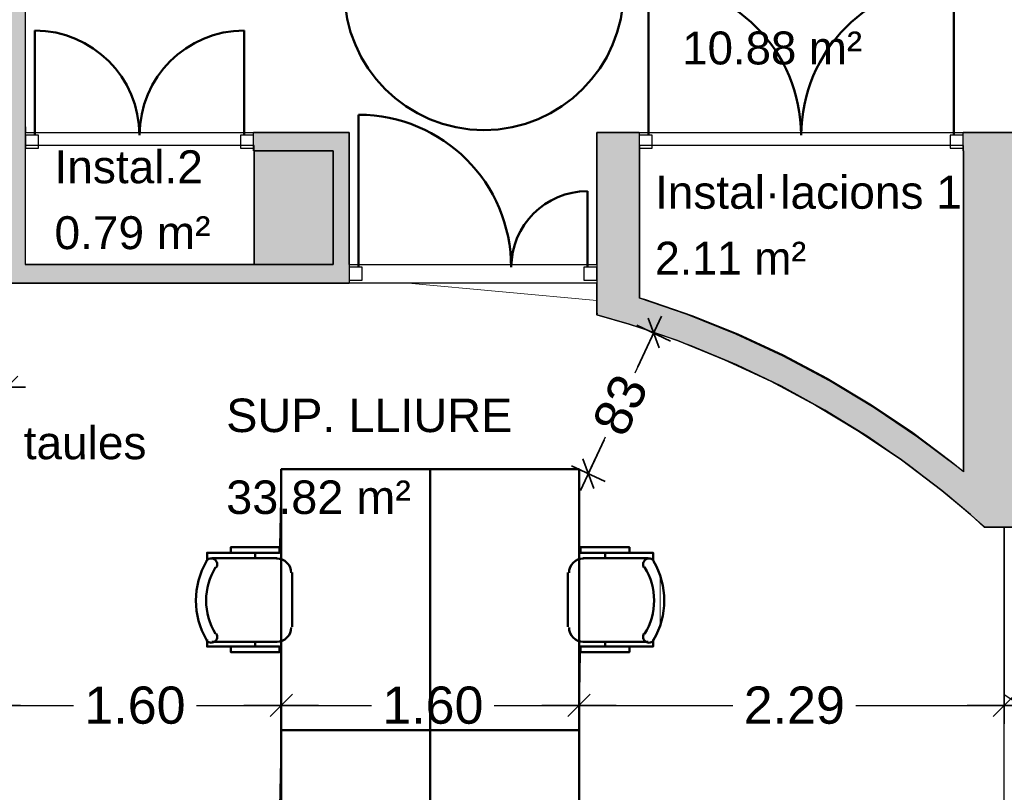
# Model space of a CAD drawing. Header units: metres. Extents: x -1 to 442, y -6 to 31.
# Tile 13 of 24: x 404.41 to 409.7, y 20.68 to 24.84. Entities that reach past the tile are written whole.
import ezdxf

# ---------------------------------------------------------------- set-up
doc = ezdxf.new("R2010")
doc.units = ezdxf.units.M
doc.header["$PDMODE"] = 65
doc.linetypes.add('CONTINUA', pattern=[0])
doc.linetypes.add('VERDECKT', pattern=[9.525, 6.35, -3.175])
for name, color, linetype, lineweight in [('3D P2 MURS', 7, 'CONTINUA', 25), ('3D P2 PILAR', 7, 'CONTINUA', 25), ('P2 COTES', 7, 'CONTINUA', 25), ('P2 LOCAL', 7, 'CONTINUA', 25), ('P2 MOBLES 2D', 7, 'CONTINUA', 25), ('P2 SUP.LLIURE', 7, 'CONTINUA', 25)]:
    doc.layers.add(name, color=color, linetype=linetype, lineweight=lineweight)
doc.styles.add('ARIAL', font='arial.ttf')
doc.dimstyles.new('DIMSTYLE_2', dxfattribs={"dimtxt": 0.2, "dimasz": 0.2, "dimexe": 0, "dimexo": 1e-06, "dimgap": 0.1, "dimtad": 0, "dimdec": 0, "dimlfac": 100, "dimrnd": 0.5, "dimzin": 4, "dimdsep": 46, "dimtxsty": 'ARIAL', "dimblk1": 'ALL_ML_STRICH', "dimblk2": 'ALL_ML_STRICH', "dimsah": 1, "dimcen": 0, "dimse1": 1, "dimse2": 1, "dimclrd": 2, "dimclre": 2, "dimclrt": 2, "dimadec": 0, "dimazin": 0, "dimtfac": 1, "dimtdec": 0, "dimtix": 1, "dimtmove": 2, "dimatfit": 3, "dimfxl": 0, "dimtzin": 0, "dimlwd": 0, "dimlwe": 35, "dimarcsym": 0})
doc.dimstyles.new('DIMSTYLE_5', dxfattribs={"dimtxt": 0.2, "dimasz": 0.2, "dimexe": 0, "dimexo": 1e-06, "dimgap": 0.1, "dimtad": 0, "dimrnd": 0.005, "dimzin": 4, "dimdsep": 46, "dimtxsty": 'ARIAL', "dimblk1": 'ALL_ML_STRICH', "dimblk2": 'ALL_ML_STRICH', "dimsah": 1, "dimcen": 0, "dimse1": 1, "dimse2": 1, "dimclrd": 2, "dimclre": 2, "dimclrt": 2, "dimadec": 0, "dimazin": 0, "dimtfac": 1, "dimtdec": 0, "dimtix": 1, "dimtmove": 2, "dimatfit": 3, "dimfxl": 0, "dimtzin": 0, "dimlwd": 0, "dimlwe": 35, "dimarcsym": 0})

# ---------------------------------------------------------------- blocks, each defined once
blk = doc.blocks.new('OBJETO_COMPLEJO_10')
at = {"layer": 'P2 MOBLES 2D', "color": 202, "linetype": 'CONTINUA', "lineweight": 50, "transparency": 33554687}
for p, q in [((405.439, 20.5395), (405.7904, 20.5395)), ((405.6719, 20.5691), (405.6719, 20.5395)), ((405.8708, 20.4633), (405.8708, 20.1712)), ((405.7904, 20.0908), (405.439, 20.0908)), ((405.6719, 20.0654), (405.6719, 20.0908))]:
    blk.add_line(p, q, dxfattribs=at)
blk.add_lwpolyline([(406.6116, 21.0178), (406.6116, 19.6166), (405.8116, 19.6166), (405.8116, 21.0178), (406.6116, 21.0178)], close=True, dxfattribs=at)
for points in [[(405.5406, 20.5691), (405.5406, 20.5987), (405.8031, 20.5987), (405.8031, 20.5691), (405.4136, 20.5691), (405.4136, 20.5268)], [(405.4623, 20.49), (405.4652, 20.4957), (405.4669, 20.5016), (405.4674, 20.5077), (405.4667, 20.5137), (405.4648, 20.5195), (405.4619, 20.5249), (405.458, 20.5296), (405.453, 20.5336), (405.4474, 20.5366), (405.4414, 20.5383), (405.4353, 20.5388), (405.4293, 20.5382), (405.4235, 20.5365), (405.4181, 20.5336), (405.4133, 20.5297), (405.4092, 20.5248)], [(405.8653, 20.4605), (405.8637, 20.4763), (405.8591, 20.491), (405.8519, 20.5043), (405.8424, 20.5159), (405.8308, 20.5255), (405.8175, 20.5327), (405.8028, 20.5373), (405.787, 20.5388)], [(405.787, 20.0901), (405.8028, 20.0917), (405.8175, 20.0963), (405.8308, 20.1035), (405.8424, 20.1131), (405.8519, 20.1246), (405.8591, 20.1379), (405.8637, 20.1526), (405.8653, 20.1684)], [(405.4092, 20.1), (405.4133, 20.095), (405.4181, 20.0911), (405.4235, 20.0883), (405.4293, 20.0865), (405.4353, 20.0859), (405.4414, 20.0864), (405.4474, 20.0881), (405.453, 20.0911), (405.458, 20.0951), (405.4619, 20.0999), (405.4648, 20.1052), (405.4667, 20.111), (405.4674, 20.117), (405.4669, 20.1231), (405.4652, 20.1291), (405.4623, 20.1348)], [(405.5406, 20.0654), (405.5406, 20.0357), (405.8031, 20.0357), (405.8031, 20.0654), (405.4136, 20.0654), (405.4136, 20.1035)]]:
    blk.add_lwpolyline(points, dxfattribs=at)
for centre, radius, start, end in [((405.7698, 20.3124), 0.4167, 149.5738, 210.4458), ((405.7486, 20.3124), 0.3405, 148.2581, 211.7649)]:
    blk.add_arc(centre, radius, start, end, dxfattribs=at)
blk = doc.blocks.new('OBJETO_COMPLEJO_11')
at = {"layer": 'P2 MOBLES 2D', "color": 202, "linetype": 'CONTINUA', "lineweight": 50, "transparency": 33554687}
for p, q in [((407.7842, 20.5395), (407.4329, 20.5395)), ((407.5514, 20.5691), (407.5514, 20.5395)), ((407.3524, 20.4633), (407.3524, 20.1712)), ((407.4329, 20.0908), (407.7842, 20.0908)), ((407.5514, 20.0654), (407.5514, 20.0908))]:
    blk.add_line(p, q, dxfattribs=at)
blk.add_lwpolyline([(406.6116, 21.0178), (406.6116, 19.6166), (407.4117, 19.6166), (407.4117, 21.0178), (406.6116, 21.0178)], close=True, dxfattribs=at)
for points in [[(407.6826, 20.5691), (407.6826, 20.5987), (407.4202, 20.5987), (407.4202, 20.5691), (407.8096, 20.5691), (407.8096, 20.5268)], [(407.358, 20.4605), (407.3595, 20.4763), (407.3641, 20.491), (407.3713, 20.5043), (407.3809, 20.5159), (407.3925, 20.5255), (407.4058, 20.5327), (407.4205, 20.5373), (407.4363, 20.5388)], [(407.7609, 20.49), (407.758, 20.4957), (407.7564, 20.5016), (407.7559, 20.5077), (407.7566, 20.5137), (407.7584, 20.5195), (407.7613, 20.5249), (407.7653, 20.5296), (407.7702, 20.5336), (407.7759, 20.5366), (407.7818, 20.5383), (407.7879, 20.5388), (407.7939, 20.5382), (407.7997, 20.5365), (407.8051, 20.5336), (407.8099, 20.5297), (407.814, 20.5248)], [(407.4363, 20.0901), (407.4205, 20.0917), (407.4058, 20.0963), (407.3925, 20.1035), (407.3809, 20.1131), (407.3713, 20.1246), (407.3641, 20.1379), (407.3595, 20.1526), (407.358, 20.1684)], [(407.814, 20.1), (407.8099, 20.095), (407.8051, 20.0911), (407.7997, 20.0883), (407.7939, 20.0865), (407.7879, 20.0859), (407.7818, 20.0864), (407.7759, 20.0881), (407.7702, 20.0911), (407.7653, 20.0951), (407.7613, 20.0999), (407.7584, 20.1052), (407.7566, 20.111), (407.7559, 20.117), (407.7564, 20.1231), (407.758, 20.1291), (407.7609, 20.1348)], [(407.6826, 20.0654), (407.6826, 20.0357), (407.4202, 20.0357), (407.4202, 20.0654), (407.8096, 20.0654), (407.8096, 20.1035)]]:
    blk.add_lwpolyline(points, dxfattribs=at)
for centre, radius, start, end in [((407.4746, 20.3124), 0.3405, 328.2351, 31.7419), ((407.4535, 20.3124), 0.4167, 329.5542, 30.4262)]:
    blk.add_arc(centre, radius, start, end, dxfattribs=at)
blk = doc.blocks.new('OBJETO_COMPLEJO_12')
at = {"layer": 'P2 MOBLES 2D', "color": 202, "linetype": 'CONTINUA', "lineweight": 50, "transparency": 33554687}
for p, q in [((405.6719, 21.9703), (405.6719, 21.9407)), ((405.439, 21.9407), (405.7904, 21.9407)), ((405.8708, 21.8645), (405.8708, 21.5724)), ((405.7904, 21.4919), (405.439, 21.4919)), ((405.6719, 21.4665), (405.6719, 21.4919))]:
    blk.add_line(p, q, dxfattribs=at)
blk.add_lwpolyline([(406.6116, 22.419), (406.6116, 21.0178), (405.8116, 21.0178), (405.8116, 22.419), (406.6116, 22.419)], close=True, dxfattribs=at)
for points in [[(405.5406, 21.9703), (405.5406, 21.9999), (405.8031, 21.9999), (405.8031, 21.9703), (405.4136, 21.9703), (405.4136, 21.928)], [(405.4623, 21.8911), (405.4652, 21.8968), (405.4669, 21.9028), (405.4674, 21.9089), (405.4667, 21.9149), (405.4648, 21.9207), (405.4619, 21.926), (405.458, 21.9308), (405.453, 21.9348), (405.4474, 21.9378), (405.4414, 21.9395), (405.4353, 21.94), (405.4293, 21.9394), (405.4235, 21.9376), (405.4181, 21.9348), (405.4133, 21.9309), (405.4092, 21.9259)], [(405.8653, 21.8617), (405.8637, 21.8775), (405.8591, 21.8922), (405.8519, 21.9055), (405.8424, 21.9171), (405.8308, 21.9266), (405.8175, 21.9339), (405.8028, 21.9384), (405.787, 21.94)], [(405.4092, 21.5011), (405.4133, 21.4962), (405.4181, 21.4923), (405.4235, 21.4895), (405.4293, 21.4877), (405.4353, 21.4871), (405.4414, 21.4876), (405.4474, 21.4893), (405.453, 21.4923), (405.458, 21.4963), (405.4619, 21.501), (405.4648, 21.5064), (405.4667, 21.5122), (405.4674, 21.5182), (405.4669, 21.5243), (405.4652, 21.5303), (405.4623, 21.5359)], [(405.787, 21.4913), (405.8028, 21.4929), (405.8175, 21.4974), (405.8308, 21.5047), (405.8424, 21.5142), (405.8519, 21.5258), (405.8591, 21.5391), (405.8637, 21.5538), (405.8653, 21.5696)], [(405.5406, 21.4665), (405.5406, 21.4369), (405.8031, 21.4369), (405.8031, 21.4665), (405.4136, 21.4665), (405.4136, 21.5046)]]:
    blk.add_lwpolyline(points, dxfattribs=at)
for centre, radius, start, end in [((405.7698, 21.7136), 0.4167, 149.5738, 210.4458), ((405.7486, 21.7136), 0.3405, 148.2581, 211.7649)]:
    blk.add_arc(centre, radius, start, end, dxfattribs=at)
blk = doc.blocks.new('OBJETO_COMPLEJO_13')
at = {"layer": 'P2 MOBLES 2D', "color": 202, "linetype": 'CONTINUA', "lineweight": 50, "transparency": 33554687}
for p, q in [((407.5514, 21.9703), (407.5514, 21.9407)), ((407.7842, 21.9407), (407.4329, 21.9407)), ((407.3524, 21.8645), (407.3524, 21.5724)), ((407.4329, 21.4919), (407.7842, 21.4919)), ((407.5514, 21.4665), (407.5514, 21.4919))]:
    blk.add_line(p, q, dxfattribs=at)
blk.add_lwpolyline([(406.6116, 22.419), (406.6116, 21.0178), (407.4117, 21.0178), (407.4117, 22.419), (406.6116, 22.419)], close=True, dxfattribs=at)
for points in [[(407.6826, 21.9703), (407.6826, 21.9999), (407.4202, 21.9999), (407.4202, 21.9703), (407.8096, 21.9703), (407.8096, 21.928)], [(407.358, 21.8617), (407.3595, 21.8775), (407.3641, 21.8922), (407.3713, 21.9055), (407.3809, 21.9171), (407.3925, 21.9266), (407.4058, 21.9339), (407.4205, 21.9384), (407.4363, 21.94)], [(407.7609, 21.8911), (407.758, 21.8968), (407.7564, 21.9028), (407.7559, 21.9089), (407.7566, 21.9149), (407.7584, 21.9207), (407.7613, 21.926), (407.7653, 21.9308), (407.7702, 21.9348), (407.7759, 21.9378), (407.7818, 21.9395), (407.7879, 21.94), (407.7939, 21.9394), (407.7997, 21.9376), (407.8051, 21.9348), (407.8099, 21.9309), (407.814, 21.9259)], [(407.4363, 21.4913), (407.4205, 21.4929), (407.4058, 21.4974), (407.3925, 21.5047), (407.3809, 21.5142), (407.3713, 21.5258), (407.3641, 21.5391), (407.3595, 21.5538), (407.358, 21.5696)], [(407.814, 21.5011), (407.8099, 21.4962), (407.8051, 21.4923), (407.7997, 21.4895), (407.7939, 21.4877), (407.7879, 21.4871), (407.7818, 21.4876), (407.7759, 21.4893), (407.7702, 21.4923), (407.7653, 21.4963), (407.7613, 21.501), (407.7584, 21.5064), (407.7566, 21.5122), (407.7559, 21.5182), (407.7564, 21.5243), (407.758, 21.5303), (407.7609, 21.5359)], [(407.6826, 21.4665), (407.6826, 21.4369), (407.4202, 21.4369), (407.4202, 21.4665), (407.8096, 21.4665), (407.8096, 21.5046)]]:
    blk.add_lwpolyline(points, dxfattribs=at)
for centre, radius, start, end in [((407.4535, 21.7136), 0.4167, 329.5542, 30.4262), ((407.4746, 21.7136), 0.3405, 328.2351, 31.7419)]:
    blk.add_arc(centre, radius, start, end, dxfattribs=at)
blk = doc.blocks.new('ALL_ML_STRICH')
at = {"color": 0, "linetype": 'ByBlock', "lineweight": -2}
for p, q in [((-0.3, -0.3), (0.3, 0.3)), ((0, -0.5), (0, 0.5)), ((-1, 0), (0.5, 0))]:
    blk.add_line(p, q, dxfattribs=at)
blk = doc.blocks.new('*D51')
at = {"layer": 'DEFPOINTS', "color": 2, "linetype": 'CONTINUA', "lineweight": 35, "transparency": 33554687}
for p in [(407.7624, 23.1738), (407.4117, 22.419), (407.4618, 22.3957)]:
    blk.add_point(p, dxfattribs=at)
at = {"layer": 'P2 COTES', "color": 2, "linetype": 'CONTINUA', "lineweight": -2, "transparency": 33554687}
for p, q in [((407.7135, 22.9372), (407.8126, 23.1505)), ((407.4618, 22.3957), (407.5533, 22.5926))]:
    blk.add_line(p, q, dxfattribs=at)
at = {"layer": 'P2 COTES', "color": 2, "linetype": 'CONTINUA', "lineweight": 35, "transparency": 33554687, "xscale": 0.2, "yscale": 0.2, "zscale": 0.2}
for p, rotation in [((407.8126, 23.1505), 65.07677705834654), ((407.4618, 22.3957), 245.0767770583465)]:
    blk.add_blockref('ALL_ML_STRICH', p, dxfattribs=dict(at, rotation=rotation))
at = {"layer": 'P2 COTES', "color": 2, "linetype": 'CONTINUA', "lineweight": 35, "transparency": 33554687, "insert": (407.6334, 22.7649), "char_height": 0.2, "width": 0.4, "attachment_point": 5, "rotation": 65.0768, "style": 'ARIAL'}
blk.add_mtext('\\A1;{83}', dxfattribs=at)
blk = doc.blocks.new('*D98')
at = {"layer": 'DEFPOINTS', "color": 2, "linetype": 'CONTINUA', "lineweight": 35, "transparency": 33554687}
for p in [(404.337, 23.4195), (400.3002, 23.2302), (400.3002, 22.8602)]:
    blk.add_point(p, dxfattribs=at)
at = {"layer": 'P2 COTES', "color": 2, "linetype": 'CONTINUA', "lineweight": -2, "transparency": 33554687}
for p, q in [((400.3002, 22.8602), (402.0034, 22.8602)), ((402.6634, 22.8602), (404.337, 22.8602))]:
    blk.add_line(p, q, dxfattribs=at)
at = {"layer": 'P2 COTES', "color": 2, "linetype": 'CONTINUA', "lineweight": 35, "transparency": 33554687, "xscale": 0.2, "yscale": 0.2, "zscale": 0.2, "rotation": 180}
blk.add_blockref('ALL_ML_STRICH', (400.3002, 22.8602), dxfattribs=at)
at = {"layer": 'P2 COTES', "color": 2, "linetype": 'CONTINUA', "lineweight": 35, "transparency": 33554687, "xscale": 0.2, "yscale": 0.2, "zscale": 0.2}
blk.add_blockref('ALL_ML_STRICH', (404.337, 22.8602), dxfattribs=at)
at = {"layer": 'P2 COTES', "color": 2, "linetype": 'CONTINUA', "lineweight": 35, "transparency": 33554687, "insert": (402.3334, 22.8602), "char_height": 0.2, "width": 0.8, "attachment_point": 5, "style": 'ARIAL'}
blk.add_mtext('\\A1;{\\A1;{4.04\\H0.132000;\\S^ ;}}', dxfattribs=at)
blk = doc.blocks.new('*D100')
at = {"layer": 'DEFPOINTS', "color": 2, "linetype": 'CONTINUA', "lineweight": 35, "transparency": 33554687}
for p in [(404.2105, 21.1503), (405.8116, 21.1245), (404.2105, 21.0419)]:
    blk.add_point(p, dxfattribs=at)
at = {"layer": 'P2 COTES', "color": 2, "linetype": 'CONTINUA', "lineweight": -2, "transparency": 33554687}
for p, q in [((404.2105, 21.1503), (404.6958, 21.1503)), ((405.3558, 21.1503), (405.8116, 21.1503))]:
    blk.add_line(p, q, dxfattribs=at)
at = {"layer": 'P2 COTES', "color": 2, "linetype": 'CONTINUA', "lineweight": 35, "transparency": 33554687, "xscale": 0.2, "yscale": 0.2, "zscale": 0.2, "rotation": 180}
blk.add_blockref('ALL_ML_STRICH', (404.2105, 21.1503), dxfattribs=at)
at = {"layer": 'P2 COTES', "color": 2, "linetype": 'CONTINUA', "lineweight": 35, "transparency": 33554687, "xscale": 0.2, "yscale": 0.2, "zscale": 0.2}
blk.add_blockref('ALL_ML_STRICH', (405.8116, 21.1503), dxfattribs=at)
at = {"layer": 'P2 COTES', "color": 2, "linetype": 'CONTINUA', "lineweight": 35, "transparency": 33554687, "insert": (405.0258, 21.1503), "char_height": 0.2, "width": 0.8, "attachment_point": 5, "style": 'ARIAL'}
blk.add_mtext('\\A1;{\\A1;{1.60\\H0.132000;\\S^ ;}}', dxfattribs=at)
blk = doc.blocks.new('*D101')
at = {"layer": 'DEFPOINTS', "color": 2, "linetype": 'CONTINUA', "lineweight": 35, "transparency": 33554687}
for p in [(407.4117, 22.3034), (405.8116, 21.1503), (405.8116, 21.1245)]:
    blk.add_point(p, dxfattribs=at)
at = {"layer": 'P2 COTES', "color": 2, "linetype": 'CONTINUA', "lineweight": -2, "transparency": 33554687}
for p, q in [((405.8116, 21.1503), (406.2964, 21.1503)), ((406.9564, 21.1503), (407.4117, 21.1503))]:
    blk.add_line(p, q, dxfattribs=at)
at = {"layer": 'P2 COTES', "color": 2, "linetype": 'CONTINUA', "lineweight": 35, "transparency": 33554687, "xscale": 0.2, "yscale": 0.2, "zscale": 0.2, "rotation": 180}
blk.add_blockref('ALL_ML_STRICH', (405.8116, 21.1503), dxfattribs=at)
at = {"layer": 'P2 COTES', "color": 2, "linetype": 'CONTINUA', "lineweight": 35, "transparency": 33554687, "xscale": 0.2, "yscale": 0.2, "zscale": 0.2}
blk.add_blockref('ALL_ML_STRICH', (407.4117, 21.1503), dxfattribs=at)
at = {"layer": 'P2 COTES', "color": 2, "linetype": 'CONTINUA', "lineweight": 35, "transparency": 33554687, "insert": (406.6264, 21.1503), "char_height": 0.2, "width": 0.8, "attachment_point": 5, "style": 'ARIAL'}
blk.add_mtext('\\A1;{\\A1;{1.60\\H0.132000;\\S^ ;}}', dxfattribs=at)
blk = doc.blocks.new('*D102')
at = {"layer": 'DEFPOINTS', "color": 2, "linetype": 'CONTINUA', "lineweight": 35, "transparency": 33554687}
for p in [(407.4117, 22.3034), (409.697, 21.9275), (407.4117, 21.1503)]:
    blk.add_point(p, dxfattribs=at)
at = {"layer": 'P2 COTES', "color": 2, "linetype": 'CONTINUA', "lineweight": -2, "transparency": 33554687}
for p, q in [((407.4117, 21.1503), (408.2386, 21.1503)), ((408.8986, 21.1503), (409.697, 21.1503))]:
    blk.add_line(p, q, dxfattribs=at)
at = {"layer": 'P2 COTES', "color": 2, "linetype": 'CONTINUA', "lineweight": 35, "transparency": 33554687, "xscale": 0.2, "yscale": 0.2, "zscale": 0.2, "rotation": 180}
blk.add_blockref('ALL_ML_STRICH', (407.4117, 21.1503), dxfattribs=at)
at = {"layer": 'P2 COTES', "color": 2, "linetype": 'CONTINUA', "lineweight": 35, "transparency": 33554687, "xscale": 0.2, "yscale": 0.2, "zscale": 0.2}
blk.add_blockref('ALL_ML_STRICH', (409.697, 21.1503), dxfattribs=at)
at = {"layer": 'P2 COTES', "color": 2, "linetype": 'CONTINUA', "lineweight": 35, "transparency": 33554687, "insert": (408.5686, 21.1503), "char_height": 0.2, "width": 0.8, "attachment_point": 5, "style": 'ARIAL'}
blk.add_mtext('\\A1;{\\A1;{2.29\\H0.132000;\\S^ ;}}', dxfattribs=at)

msp = doc.modelspace()

# ---------------------------------------------------------------- hatches: boundary and pattern name
at = {"layer": '3D P2 MURS', "linetype": 'CONTINUA', "lineweight": 18, "true_color": 0xa0a0a0, "transparency": 33554687}
for points in [[(404.437, 23.5195), (404.437, 28.0682), (404.337, 28.0682), (404.337, 23.5195)], [(406.0752, 24.2295), (405.6629, 24.2295), (405.6629, 24.1295), (406.0905, 24.1295), (406.0905, 24.1453), (406.077, 24.1453)], [(406.177, 23.5195), (406.177, 24.2295), (406.0752, 24.2295), (406.077, 24.1453), (406.0905, 24.1453), (406.0905, 23.5195)], [(407.737, 23.1804), (407.737, 24.1295), (407.7356, 24.1295), (407.7356, 24.2295), (407.507, 24.2295), (407.507, 23.2597)], [(409.747, 24.2295), (409.4754, 24.2295), (409.4754, 24.1295), (409.747, 24.1295)], [(409.747, 22.2086), (409.747, 24.1295), (409.477, 24.1295), (409.477, 22.2086)], [(404.337, 23.4195), (406.177, 23.4195), (406.177, 23.5195), (404.337, 23.5195)], [(407.737, 23.1804), (407.9403, 23.1103), (408.1938, 23.0078), (408.4416, 22.8921), (408.6829, 22.7636), (408.9172, 22.6227), (409.1438, 22.4697), (409.3621, 22.3051), (409.515, 22.1766), (409.4808, 22.2086), (409.477, 22.2086), (409.477, 22.4045), (409.4556, 22.4225), (409.231, 22.5918), (408.9979, 22.7492), (408.7569, 22.8942), (408.5086, 23.0264), (408.2537, 23.1453), (407.993, 23.2508), (407.737, 23.3391)], [(407.5096, 23.2588), (407.507, 23.2496), (407.6819, 23.1994)], [(409.747, 22.2086), (409.4808, 22.2086), (409.5879, 22.1086), (409.747, 22.1086)]]:
    msp.add_hatch(color=253, dxfattribs=at).paths.add_polyline_path(points)
at = {"layer": '3D P2 PILAR', "linetype": 'CONTINUA', "lineweight": 18, "transparency": 33554687}
msp.add_hatch(color=9, dxfattribs=at).paths.add_polyline_path([(405.667, 23.5195), (406.0905, 23.5195), (406.0905, 24.1295), (405.667, 24.1295)])

# ---------------------------------------------------------------- linework, layer by layer
at = {"layer": '3D P2 MURS', "color": 7, "linetype": 'CONTINUA', "lineweight": 25, "transparency": 33554687}
for p, q in [((404.437, 24.2295), (404.437, 25.8295)), ((404.437, 24.1295), (404.437, 24.2295)), ((405.6629, 24.1295), (405.6629, 24.2295)), ((406.0752, 24.2295), (405.6629, 24.2295)), ((406.177, 24.2295), (406.0752, 24.2295)), ((406.177, 23.5195), (406.177, 24.2295)), ((407.7356, 24.2295), (407.507, 24.2295)), ((407.507, 24.2295), (407.507, 23.5195)), ((407.7356, 24.2295), (407.7356, 24.1295)), ((409.4754, 24.1295), (409.4754, 24.2295)), ((409.747, 24.2295), (409.4754, 24.2295)), ((404.437, 23.5195), (404.437, 24.1295)), ((405.6629, 24.1295), (406.0905, 24.1295)), ((406.0905, 24.1295), (406.0905, 23.5195)), ((407.7356, 24.1295), (407.737, 24.1295)), ((407.737, 23.3391), (407.737, 24.1295)), ((409.4754, 24.1295), (409.477, 24.1295)), ((409.477, 24.1295), (409.477, 22.4045)), ((406.0905, 23.5195), (404.437, 23.5195)), ((406.177, 23.5195), (406.177, 23.4195)), ((407.507, 23.5195), (407.507, 23.4195)), ((404.337, 23.4195), (406.177, 23.4195)), ((407.507, 23.4195), (407.507, 23.2597)), ((407.993, 23.2508), (407.737, 23.3391)), ((407.507, 23.2597), (407.5096, 23.2588)), ((407.5096, 23.2588), (407.507, 23.2496)), ((407.507, 23.2496), (407.6819, 23.1994)), ((408.2537, 23.1453), (407.993, 23.2508)), ((407.6819, 23.1994), (407.737, 23.1804)), ((407.737, 23.1804), (407.9403, 23.1103)), ((408.5086, 23.0264), (408.2537, 23.1453)), ((407.9403, 23.1103), (408.1938, 23.0078)), ((408.7569, 22.8942), (408.5086, 23.0264)), ((408.1938, 23.0078), (408.4416, 22.8921)), ((408.4416, 22.8921), (408.6829, 22.7636)), ((408.9979, 22.7492), (408.7569, 22.8942)), ((408.6829, 22.7636), (408.9172, 22.6227)), ((409.231, 22.5918), (408.9979, 22.7492)), ((408.9172, 22.6227), (409.1438, 22.4697)), ((409.4556, 22.4225), (409.231, 22.5918)), ((409.1438, 22.4697), (409.3621, 22.3051)), ((409.477, 22.4045), (409.4556, 22.4225)), ((409.3621, 22.3051), (409.477, 22.2086)), ((409.477, 22.2086), (409.477, 22.2086)), ((409.477, 22.2086), (409.515, 22.1766)), ((409.515, 22.1766), (409.5879, 22.1086)), ((409.5879, 22.1086), (409.697, 22.1086)), ((409.697, 22.1086), (409.747, 22.1086)), ((409.747, 22.1086), (409.697, 22.1086)), ((409.697, 22.1086), (409.697, 21.2096)), ((409.697, 21.2096), (410.3864, 20.7495))]:
    msp.add_line(p, q, dxfattribs=at)
at = {"layer": '3D P2 MURS', "color": 202, "linetype": 'CONTINUA', "lineweight": 50, "transparency": 33554687}
for p, q in [((407.7856, 24.2145), (407.7856, 25.0339)), ((409.4254, 24.2145), (409.4254, 25.0339)), ((404.487, 24.2145), (404.487, 24.7769)), ((405.6129, 24.2145), (405.6129, 24.7769)), ((406.227, 23.5045), (406.227, 24.3245)), ((407.457, 23.5045), (407.457, 23.9135))]:
    msp.add_line(p, q, dxfattribs=at)
at = {"layer": '3D P2 MURS', "color": 7, "linetype": 'CONTINUA', "lineweight": 25, "transparency": 33554687}
for points in [[(404.437, 24.1445), (404.507, 24.1445), (404.507, 24.2145), (404.437, 24.2145), (404.437, 24.1445)], [(405.5929, 24.1445), (405.6629, 24.1445), (405.6629, 24.2145), (405.5929, 24.2145), (405.5929, 24.1445)], [(407.7356, 24.1445), (407.8056, 24.1445), (407.8056, 24.2145), (407.7356, 24.2145), (407.7356, 24.1445)], [(409.4054, 24.1445), (409.4754, 24.1445), (409.4754, 24.2145), (409.4054, 24.2145), (409.4054, 24.1445)], [(406.177, 23.4345), (406.247, 23.4345), (406.247, 23.5045), (406.177, 23.5045), (406.177, 23.4345)], [(407.437, 23.4345), (407.507, 23.4345), (407.507, 23.5045), (407.437, 23.5045), (407.437, 23.4345)]]:
    msp.add_lwpolyline(points, close=True, dxfattribs=at)
at = {"layer": '3D P2 MURS', "color": 202, "linetype": 'CONTINUA', "lineweight": 50, "transparency": 33554687}
for centre, radius, start, end in [((407.7856, 24.2145), 0.8194, 0, 90), ((409.4254, 24.2145), 0.8194, 90, 180), ((404.487, 24.2145), 0.5625, 0, 90), ((405.6129, 24.2145), 0.5625, 90, 180), ((406.227, 23.5045), 0.82, 0, 90), ((407.457, 23.5045), 0.409, 90, 180)]:
    msp.add_arc(centre, radius, start, end, dxfattribs=at)
at = {"layer": '3D P2 PILAR', "color": 7, "linetype": 'CONTINUA', "lineweight": 25, "transparency": 33554687}
for p, q in [((406.0905, 24.1295), (405.667, 24.1295)), ((405.667, 24.1295), (405.667, 23.5195)), ((406.0905, 23.5195), (406.0905, 24.1295)), ((405.667, 23.5195), (406.0905, 23.5195))]:
    msp.add_line(p, q, dxfattribs=at)
at = {"layer": 'P2 LOCAL', "color": 7, "linetype": 'CONTINUA', "lineweight": 25, "transparency": 33554687}
for p, q in [((404.4366, 25.8295), (404.4366, 24.2595)), ((404.4366, 24.2595), (404.437, 24.2595)), ((404.437, 24.2595), (404.437, 24.2295)), ((404.437, 24.2295), (406.177, 24.2295)), ((406.177, 24.2295), (406.177, 23.5195)), ((407.507, 23.5195), (407.507, 24.2295)), ((407.507, 24.2295), (409.747, 24.2295)), ((405.667, 24.1595), (404.4366, 24.1595)), ((404.4366, 24.1595), (404.4366, 23.5195)), ((405.667, 23.5195), (405.667, 24.1595)), ((409.477, 24.1595), (407.737, 24.1595)), ((407.737, 24.1595), (407.737, 23.3401)), ((409.477, 22.407), (409.477, 24.1595)), ((404.4366, 23.5195), (405.667, 23.5195)), ((406.177, 23.5195), (407.507, 23.5195)), ((407.507, 23.4195), (400.3419, 23.4195)), ((407.507, 23.2497), (407.507, 23.4195)), ((407.737, 23.3401), (407.7644, 23.3323)), ((407.7644, 23.3323), (408.0176, 23.2458)), ((407.6819, 23.1994), (407.507, 23.2497)), ((408.0176, 23.2458), (408.266, 23.1461)), ((407.9403, 23.1103), (407.6819, 23.1994)), ((408.266, 23.1461), (408.5089, 23.0336)), ((408.1938, 23.0078), (407.9403, 23.1103)), ((408.5089, 23.0336), (408.7455, 22.9085)), ((408.4416, 22.8921), (408.1938, 23.0078)), ((408.7455, 22.9085), (408.9752, 22.7713)), ((408.6829, 22.7636), (408.4416, 22.8921)), ((408.9172, 22.6227), (408.6829, 22.7636)), ((408.9752, 22.7713), (409.1975, 22.6221)), ((409.1438, 22.4697), (408.9172, 22.6227)), ((409.1975, 22.6221), (409.4116, 22.4616)), ((409.3621, 22.3051), (409.1438, 22.4697)), ((409.4116, 22.4616), (409.477, 22.407)), ((409.515, 22.1766), (409.3621, 22.3051)), ((409.5879, 22.1086), (409.515, 22.1766)), ((409.697, 22.1086), (409.5879, 22.1086)), ((409.697, 18.2155), (409.697, 22.1086))]:
    msp.add_line(p, q, dxfattribs=at)
at = {"layer": 'P2 MOBLES 2D', "color": 202, "linetype": 'VERDECKT', "lineweight": 50, "transparency": 33554687}
msp.add_circle((406.901, 24.9916), 0.75, dxfattribs=at)
at = {"layer": 'P2 SUP.LLIURE', "color": 52, "linetype": 'CONTINUA', "lineweight": 13, "transparency": 33554687}
for p, q in [((406.4946, 23.4195), (400.3377, 23.4195)), ((406.227, 23.4195), (407.507, 23.4195)), ((407.507, 23.3267), (406.4946, 23.4195)), ((407.507, 23.2495), (407.507, 23.3267)), ((407.7624, 23.1738), (407.507, 23.2495)), ((408.0135, 23.0847), (407.7624, 23.1738)), ((408.2595, 22.9824), (408.0135, 23.0847)), ((408.4997, 22.8671), (408.2595, 22.9824)), ((408.7334, 22.7393), (408.4997, 22.8671)), ((408.96, 22.5992), (408.7334, 22.7393)), ((409.1789, 22.4473), (408.96, 22.5992)), ((409.3893, 22.2839), (409.1789, 22.4473)), ((405.8031, 22.0074), (405.8116, 22.419)), ((405.8116, 22.419), (407.4117, 22.419)), ((407.4117, 22.419), (407.4117, 22.0074)), ((409.5908, 22.1096), (409.3893, 22.2839)), ((409.697, 22.1096), (409.5908, 22.1096)), ((409.697, 18.2155), (409.697, 22.1096)), ((405.4136, 21.9313), (405.4136, 21.9703)), ((405.4136, 21.9703), (405.5406, 21.9703)), ((405.5406, 21.9703), (405.5406, 21.9999)), ((405.5406, 21.9999), (405.8031, 21.9999)), ((405.8031, 21.9999), (405.8031, 22.0074)), ((407.4117, 22.0074), (407.4202, 21.9999)), ((407.4202, 21.9999), (407.6826, 21.9999)), ((407.6826, 21.9999), (407.6826, 21.9703)), ((407.6826, 21.9703), (407.8096, 21.9703)), ((407.8096, 21.9703), (407.8096, 21.9313)), ((405.3901, 21.8854), (405.3998, 21.9053)), ((405.3998, 21.9053), (405.4151, 21.9331)), ((405.4151, 21.9331), (405.4136, 21.9313)), ((407.8096, 21.9313), (407.8081, 21.9331)), ((407.8081, 21.9331), (407.8235, 21.9053)), ((407.8235, 21.9053), (407.8331, 21.8854)), ((405.374, 21.8441), (405.3815, 21.865)), ((405.3815, 21.865), (405.3901, 21.8854)), ((407.8331, 21.8854), (407.8417, 21.865)), ((407.8417, 21.865), (407.8471, 21.8499)), ((405.3583, 21.7797), (405.3624, 21.8014)), ((405.3624, 21.8014), (405.3677, 21.8229)), ((405.3677, 21.8229), (405.374, 21.8441)), ((407.8471, 21.8499), (407.8471, 21.5773)), ((405.3537, 21.7357), (405.3554, 21.7577)), ((405.3554, 21.7577), (405.3583, 21.7797)), ((405.3531, 21.7136), (405.3537, 21.7357)), ((405.3537, 21.6914), (405.3531, 21.7136)), ((405.3554, 21.6694), (405.3537, 21.6914)), ((405.3584, 21.6474), (405.3554, 21.6694)), ((405.3625, 21.6257), (405.3584, 21.6474)), ((405.3677, 21.6042), (405.3625, 21.6257)), ((405.3741, 21.583), (405.3677, 21.6042)), ((405.3816, 21.5622), (405.3741, 21.583)), ((405.3902, 21.5418), (405.3816, 21.5622)), ((405.3998, 21.5219), (405.3902, 21.5418)), ((407.8331, 21.5418), (407.8234, 21.5219)), ((407.8417, 21.5622), (407.8331, 21.5418)), ((407.8471, 21.5773), (407.8417, 21.5622)), ((405.4154, 21.4936), (405.3998, 21.5219)), ((405.4136, 21.4665), (405.4136, 21.4958)), ((405.4136, 21.4958), (405.4154, 21.4936)), ((407.8234, 21.5219), (407.8078, 21.4936)), ((407.8078, 21.4936), (407.8096, 21.4958)), ((407.8096, 21.4958), (407.8096, 21.4665)), ((405.5406, 21.4665), (405.4136, 21.4665)), ((405.5406, 21.4369), (405.5406, 21.4665)), ((405.8031, 21.4369), (405.5406, 21.4369)), ((405.8116, 21.4294), (405.8031, 21.4369)), ((405.8116, 21.0178), (405.8116, 21.4294)), ((407.4202, 21.4294), (407.4117, 21.0178)), ((407.6826, 21.4369), (407.4202, 21.4369)), ((407.4202, 21.4369), (407.4202, 21.4294)), ((407.8096, 21.4665), (407.6826, 21.4665)), ((407.6826, 21.4665), (407.6826, 21.4369)), ((405.8031, 20.6062), (405.8116, 21.0178)), ((407.4117, 21.0178), (407.4117, 20.6062))]:
    msp.add_line(p, q, dxfattribs=at)

# ---------------------------------------------------------------- block references
at = {"layer": 'P2 MOBLES 2D', "color": 202, "linetype": 'CONTINUA', "lineweight": 50, "transparency": 33554687}
for name in ['OBJETO_COMPLEJO_12', 'OBJETO_COMPLEJO_13', 'OBJETO_COMPLEJO_10', 'OBJETO_COMPLEJO_11']:
    msp.add_blockref(name, (0, 0), dxfattribs=at)

# ---------------------------------------------------------------- texts
at = {"layer": 'P2 LOCAL', "color": 7, "linetype": 'CONTINUA', "lineweight": 25, "transparency": 33554687, "char_height": 0.177, "attachment_point": 1, "style": 'ARIAL'}
for s, insert, width in [('\\W0.99;10.88 m²', (407.9668, 24.7715), 1.066778), ('\\W1.00;Instal.2', (404.5935, 24.1331), 0.887902), ('\\W1.00;Instal·lacions 1', (407.8199, 23.9961), 1.745999), ('\\W1.00;0.79 m²', (404.5935, 23.7789), 0.929231), ('\\W0.97;2.11 m²', (407.8199, 23.6419), 0.926474), ('\\W1.00;Formació 12 taules', (402.9853, 22.6502), 2.200419)]:
    msp.add_mtext(s, dxfattribs=dict(at, insert=insert, width=width))
at = {"layer": 'P2 SUP.LLIURE', "color": 7, "linetype": 'CONTINUA', "lineweight": 25, "transparency": 33554687, "char_height": 0.18, "attachment_point": 7, "style": 'ARIAL'}
for s, insert, width in [('\\W1.00;SUP. LLIURE', (405.5161, 22.6164), 1.63212), ('\\W1.00;33.82 m²', (405.5161, 22.1764), 1.086087)]:
    msp.add_mtext(s, dxfattribs=dict(at, insert=insert, width=width))

# ---------------------------------------------------------------- dimensions: what is measured, and where the dimension line sits
at = {"layer": 'P2 COTES', "color": 2, "linetype": 'CONTINUA', "lineweight": 35, "transparency": 33554687}
for base, p1, p2, picture, middle in [((404.337, 22.8602), (400.3002, 23.2302), (404.337, 23.4195), '*D98', (402.3334, 22.8602)), ((407.4117, 21.1503), (405.8116, 21.1245), (407.4117, 22.3034), '*D101', (406.6264, 21.1503)), ((409.697, 21.1503), (407.4117, 22.3034), (409.697, 21.9275), '*D102', (408.5686, 21.1503)), ((405.8116, 21.1503), (404.2105, 21.0419), (405.8116, 21.1245), '*D100', (405.0258, 21.1503))]:
    dim = msp.add_linear_dim(base=base, p1=p1, p2=p2, dimstyle='DIMSTYLE_5', override={"dimpost": '<>', "dimclrd": 2, "dimclre": 2, "dimclrt": 2, "dimlwd": 0, "dimlwe": 35}, dxfattribs=at)
    dim.commit()
    dim.dimension.update_dxf_attribs({"geometry": picture, "text_midpoint": middle, "dimtype": 160})
dim = msp.add_linear_dim(base=(407.8126, 23.1505), p1=(407.4117, 22.419), p2=(407.7624, 23.1738), angle=65.0768, dimstyle='DIMSTYLE_2', override={"dimpost": '<>', "dimclrd": 2, "dimclre": 2, "dimclrt": 2, "dimlwd": 0, "dimlwe": 35}, dxfattribs=at)
dim.commit()
dim.dimension.update_dxf_attribs({"geometry": '*D51', "text_midpoint": (407.6334, 22.7649), "dimtype": 160})

doc.saveas('drawing.dxf')
